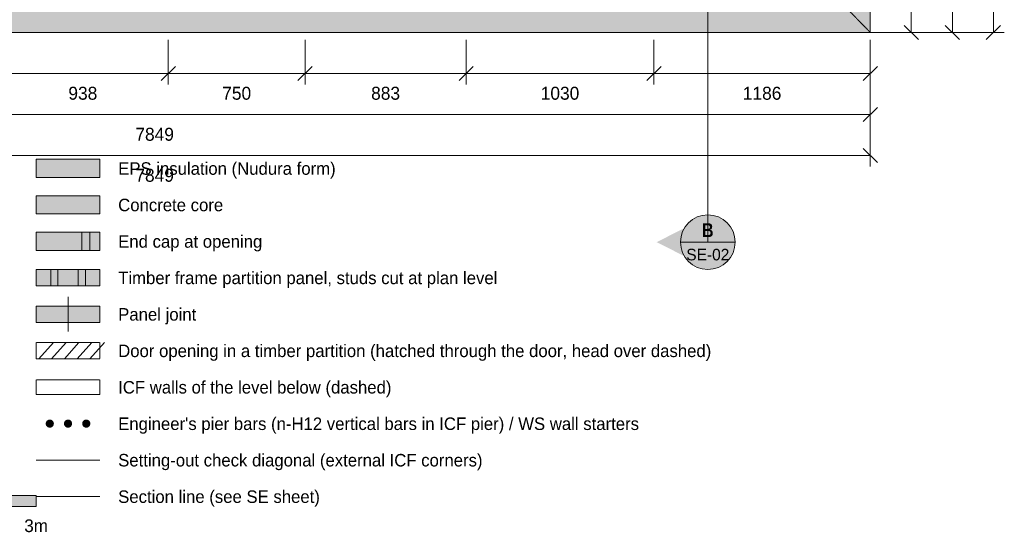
# Model space of a CAD drawing. Header units: millimetres. Extents: x -2926 to 10924, y -2742 to 10274.
# Tile 2 of 5: x 3184 to 8584, y -2742 to 70. Entities that reach past the tile are written whole.
import ezdxf
from ezdxf.enums import TextEntityAlignment as Align

# ---------------------------------------------------------------- set-up
doc = ezdxf.new("R2010")
doc.units = ezdxf.units.MM
doc.linetypes.add('DASHED', pattern=[1.524, 1.27, -0.254])
for name, color, linetype in [('FILL-C_9E1A1A', 7, 'Continuous'), ('FILL-C_B2B2B5', 7, 'Continuous'), ('FILL-EPS', 7, 'Continuous'), ('FILL-INK', 7, 'Continuous'), ('FILL-RED', 7, 'Continuous'), ('FILL-TEAL_DK', 7, 'Continuous'), ('FILL-TIMBER', 7, 'Continuous'), ('FILL-WHITE', 7, 'Continuous'), ('LINE-C_85297A', 7, 'Continuous'), ('LINE-C_85297A-DASH', 7, 'DASHED'), ('LINE-INK', 7, 'Continuous'), ('LINE-INK-DASH', 7, 'DASHED'), ('LINE-RED', 7, 'Continuous'), ('LINE-RED-DASH', 7, 'DASHED'), ('LINE-STEEL_GREY', 7, 'Continuous'), ('LINE-STEEL_GREY-DASH', 7, 'DASHED'), ('LINE-TEAL_DK', 7, 'Continuous'), ('LINE-TIMBER_DK', 7, 'Continuous'), ('TEXT-INK', 7, 'Continuous'), ('TEXT-RED', 7, 'Continuous')]:
    doc.layers.add(name, color=color, linetype=linetype)
doc.styles.add('OpenSansCondensed-Bold', font='OpenSansCondensed-Bold.ttf')

msp = doc.modelspace()

# ---------------------------------------------------------------- hatches: boundary and pattern name
at = {"layer": 'FILL-C_9E1A1A', "true_color": 0x9e1a1a}
h = msp.add_hatch(color=256, dxfattribs=at)
h.dxf.hatch_style = 1
h.paths.add_polyline_path([(3372, -2145.5), (3371.2, -2139.7), (3369, -2134.2), (3365.4, -2129.6), (3360.8, -2126), (3355.3, -2123.8), (3349.5, -2123), (3343.7, -2123.8), (3338.3, -2126), (3333.6, -2129.6), (3330, -2134.2), (3327.8, -2139.7), (3327, -2145.5), (3327.8, -2151.3), (3330, -2156.8), (3333.6, -2161.4), (3338.3, -2165), (3343.7, -2167.2), (3349.5, -2168), (3355.3, -2167.2), (3360.8, -2165), (3365.4, -2161.4), (3369, -2156.8), (3371.2, -2151.3)])
h = msp.add_hatch(color=256, dxfattribs=at)
h.dxf.hatch_style = 1
h.paths.add_polyline_path([(3472, -2145.5), (3471.2, -2139.7), (3469, -2134.2), (3465.4, -2129.6), (3460.8, -2126), (3455.3, -2123.8), (3449.5, -2123), (3443.7, -2123.8), (3438.3, -2126), (3433.6, -2129.6), (3430, -2134.2), (3427.8, -2139.7), (3427, -2145.5), (3427.8, -2151.3), (3430, -2156.8), (3433.6, -2161.4), (3438.3, -2165), (3443.7, -2167.2), (3449.5, -2168), (3455.3, -2167.2), (3460.8, -2165), (3465.4, -2161.4), (3469, -2156.8), (3471.2, -2151.3)])
h = msp.add_hatch(color=256, dxfattribs=at)
h.dxf.hatch_style = 1
h.paths.add_polyline_path([(3572, -2145.5), (3571.2, -2139.7), (3569, -2134.2), (3565.4, -2129.6), (3560.7, -2126), (3555.3, -2123.8), (3549.5, -2123), (3543.7, -2123.8), (3538.2, -2126), (3533.6, -2129.6), (3530, -2134.2), (3527.8, -2139.7), (3527, -2145.5), (3527.8, -2151.3), (3530, -2156.8), (3533.6, -2161.4), (3538.2, -2165), (3543.7, -2167.2), (3549.5, -2168), (3555.3, -2167.2), (3560.7, -2165), (3565.4, -2161.4), (3569, -2156.8), (3571.2, -2151.3)])
at = {"layer": 'FILL-C_B2B2B5', "true_color": 0xb2b2b5}
h = msp.add_hatch(color=256, dxfattribs=at)
h.dxf.hatch_style = 1
h.paths.add_polyline_path([(3274.5, -995.5), (3624.5, -995.5), (3624.5, -895.5), (3274.5, -895.5)])
at = {"layer": 'FILL-EPS', "true_color": 0xccffff}
h = msp.add_hatch(color=256, dxfattribs=at)
h.dxf.hatch_style = 1
h.paths.add_polyline_path([(0, 8074), (7849, 8074), (7849, 0), (0, 0)])
h.paths.add_polyline_path([(101.6, 101.6), (7747.4, 101.6), (7747.4, 7972.4), (101.6, 7972.4)], flags=0)
h = msp.add_hatch(color=256, dxfattribs=at)
h.dxf.hatch_style = 1
h.paths.add_polyline_path([(3274.5, -795.5), (3624.5, -795.5), (3624.5, -695.5), (3274.5, -695.5)])
h = msp.add_hatch(color=256, dxfattribs=at)
h.dxf.hatch_style = 1
h.paths.add_polyline_path([(3274.5, -1195.5), (3624.5, -1195.5), (3624.5, -1095.5), (3274.5, -1095.5)])
at = {"layer": 'FILL-INK', "true_color": 0x14141a}
h = msp.add_hatch(color=256, dxfattribs=at)
h.dxf.hatch_style = 1
h.paths.add_polyline_path([(2274.5, -2600.5), (3274.5, -2600.5), (3274.5, -2540.5), (2274.5, -2540.5)])
at = {"layer": 'FILL-RED', "true_color": 0xb81a1f}
h = msp.add_hatch(color=256, dxfattribs=at)
h.dxf.hatch_style = 1
h.paths.add_polyline_path([(6678, -1150), (6958, -1292.5), (6958, -1007.5)])
at = {"layer": 'FILL-TEAL_DK', "true_color": 0x006b5c}
h = msp.add_hatch(color=256, dxfattribs=at)
h.dxf.hatch_style = 1
h.paths.add_polyline_path([(3524.5, -1195.5), (3569.5, -1195.5), (3569.5, -1095.5), (3524.5, -1095.5)])
at = {"layer": 'FILL-TIMBER', "true_color": 0xeddbb8}
h = msp.add_hatch(color=256, dxfattribs=at)
h.dxf.hatch_style = 1
h.paths.add_polyline_path([(3354.5, -1390.5), (3394.5, -1390.5), (3394.5, -1300.5), (3354.5, -1300.5)])
h = msp.add_hatch(color=256, dxfattribs=at)
h.dxf.hatch_style = 1
h.paths.add_polyline_path([(3504.5, -1390.5), (3544.5, -1390.5), (3544.5, -1300.5), (3504.5, -1300.5)])
at = {"layer": 'FILL-WHITE', "true_color": 0xffffff}
h = msp.add_hatch(color=256, dxfattribs=at)
h.dxf.hatch_style = 1
h.paths.add_polyline_path([(7108, -1150), (7102.9, -1111.2), (7087.9, -1075), (7064.1, -1043.9), (7033, -1020.1), (6996.8, -1005.1), (6958, -1000), (6919.2, -1005.1), (6883, -1020.1), (6851.9, -1043.9), (6828.1, -1075), (6813.1, -1111.2), (6808, -1150), (6813.1, -1188.8), (6828.1, -1225), (6851.9, -1256.1), (6883, -1279.9), (6919.2, -1294.9), (6958, -1300), (6996.8, -1294.9), (7033, -1279.9), (7064.1, -1256.1), (7087.9, -1225), (7102.9, -1188.8)])
at = {"layer": 'FILL-WHITE', "true_color": 0xfaf5e8}
h = msp.add_hatch(color=256, dxfattribs=at)
h.dxf.hatch_style = 1
h.paths.add_polyline_path([(3274.5, -1390.5), (3624.5, -1390.5), (3624.5, -1300.5), (3274.5, -1300.5)])
h = msp.add_hatch(color=256, dxfattribs=at)
h.dxf.hatch_style = 1
h.paths.add_polyline_path([(3274.5, -1590.5), (3624.5, -1590.5), (3624.5, -1500.5), (3274.5, -1500.5)])

# ---------------------------------------------------------------- linework, layer by layer
at = {"layer": 'LINE-C_85297A', "lineweight": 5}
msp.add_line((7789, 0.8), (7909, -0.8), dxfattribs=at)
at = {"layer": 'LINE-C_85297A-DASH', "lineweight": 5}
for p, q in [((0, 8074), (7849, 0)), ((3274.5, -2345.5), (3624.5, -2345.5))]:
    msp.add_line(p, q, dxfattribs=at)
at = {"layer": 'LINE-INK', "lineweight": 5}
for p, q in [((8074, 8074), (8074, 0)), ((8299, 8074), (8299, 0)), ((8524, 0), (8524, 8074)), ((3999.5, 0), (4749.5, 0)), ((5632.5, 0), (6662.5, 0)), ((7889, 0), (8134, 0)), ((7889, 0), (8359, 0)), ((7889, 0), (8584, 0)), ((8035.1, 38.9), (8112.9, -38.9)), ((8260.1, 38.9), (8337.9, -38.9)), ((8485.1, -38.9), (8562.9, 38.9)), ((3999.5, -40), (3999.5, -285)), ((4749.5, -40), (4749.5, -285)), ((5632.5, -40), (5632.5, -285)), ((6662.5, -40), (6662.5, -285)), ((7849, -40), (7849, -285)), ((7849, -40), (7849, -510)), ((7849, -40), (7849, -735)), ((4038.4, -186.1), (3960.6, -263.9)), ((4788.4, -186.1), (4710.6, -263.9)), ((5671.4, -186.1), (5593.6, -263.9)), ((6701.4, -186.1), (6623.6, -263.9)), ((7887.9, -186.1), (7810.1, -263.9)), ((7849, -225), (0, -225)), ((7887.9, -411.1), (7810.1, -488.9)), ((7849, -450), (0, -450)), ((7810.1, -636.1), (7887.9, -713.9)), ((0, -675), (7849, -675)), ((3449.5, -1640.5), (3449.5, -1450.5))]:
    msp.add_line(p, q, dxfattribs=at)
for points in [[(0, 0), (0, 8074), (7849, 8074), (7849, 0)], [(3274.5, -795.5), (3624.5, -795.5), (3624.5, -695.5), (3274.5, -695.5)], [(3274.5, -1195.5), (3624.5, -1195.5), (3624.5, -1095.5), (3274.5, -1095.5)], [(3274.5, -1390.5), (3624.5, -1390.5), (3624.5, -1300.5), (3274.5, -1300.5)], [(3274.5, -1590.5), (3624.5, -1590.5), (3624.5, -1500.5), (3274.5, -1500.5)], [(2274.5, -2600.5), (3274.5, -2600.5), (3274.5, -2540.5), (2274.5, -2540.5)]]:
    msp.add_lwpolyline(points, close=True, dxfattribs=at)
at = {"layer": 'LINE-INK-DASH', "lineweight": 5}
msp.add_lwpolyline([(3274.5, -1790.5), (3624.5, -1790.5), (3624.5, -1700.5), (3274.5, -1700.5)], close=True, dxfattribs=at)
at = {"layer": 'LINE-RED', "lineweight": 5}
msp.add_line((6808, -1150), (7108, -1150), dxfattribs=at)
msp.add_circle((6958, -1150), 150, dxfattribs=at)
at = {"layer": 'LINE-RED-DASH', "lineweight": 5}
for p, q in [((6958, -1150), (6958, 800)), ((3274.5, -2545.5), (3624.5, -2545.5))]:
    msp.add_line(p, q, dxfattribs=at)
at = {"layer": 'LINE-STEEL_GREY', "lineweight": 5}
msp.add_lwpolyline([(3274.5, -995.5), (3624.5, -995.5), (3624.5, -895.5), (3274.5, -895.5)], close=True, dxfattribs=at)
at = {"layer": 'LINE-STEEL_GREY-DASH', "lineweight": 5}
for points in [[(0, 8074), (7849, 8074), (7849, 0), (0, 0)], [(3274.5, -1985.5), (3624.5, -1985.5), (3624.5, -1905.5), (3274.5, -1905.5)]]:
    msp.add_lwpolyline(points, close=True, dxfattribs=at)
at = {"layer": 'LINE-TEAL_DK', "lineweight": 5}
msp.add_lwpolyline([(3524.5, -1195.5), (3569.5, -1195.5), (3569.5, -1095.5), (3524.5, -1095.5)], close=True, dxfattribs=at)
at = {"layer": 'LINE-TIMBER_DK', "lineweight": 5}
for p, q in [((3289.5, -1790.5), (3369.5, -1700.5)), ((3359.5, -1790.5), (3439.5, -1700.5)), ((3429.5, -1790.5), (3509.5, -1700.5)), ((3499.5, -1790.5), (3579.5, -1700.5)), ((3569.5, -1790.5), (3649.5, -1700.5))]:
    msp.add_line(p, q, dxfattribs=at)
for points in [[(3354.5, -1390.5), (3394.5, -1390.5), (3394.5, -1300.5), (3354.5, -1300.5)], [(3504.5, -1390.5), (3544.5, -1390.5), (3544.5, -1300.5), (3504.5, -1300.5)]]:
    msp.add_lwpolyline(points, close=True, dxfattribs=at)

# ---------------------------------------------------------------- texts
at = {"layer": 'TEXT-INK'}
for s, height, p in [('938', 71.12, (3530.7, -368.8)), ('750', 71.12, (4374.5, -368.8)), ('883', 71.12, (5191, -368.8)), ('1030', 71.12, (6147.5, -368.8)), ('1186', 71.12, (7255.7, -368.8)), ('7849', 71.12, (3924.5, -593.8)), ('7849', 71.12, (3924.5, -818.8)), ('3m', 69.85, (3274.5, -2740.5))]:
    msp.add_text(s, height=height, dxfattribs=at).set_placement(p, align=Align.CENTER)
for s, p in [('EPS insulation (Nudura form)', (3724.5, -780.5)), ('Concrete core', (3724.5, -980.5)), ('End cap at opening', (3724.5, -1180.5)), ('Timber frame partition panel, studs cut at plan level', (3724.5, -1380.5)), ('Panel joint', (3724.5, -1580.5)), ('Door opening in a timber partition (hatched through the door, head over dashed)', (3724.5, -1780.5)), ('ICF walls of the level below (dashed)', (3724.5, -1980.5)), ("Engineer's pier bars (n-H12 vertical bars in ICF pier) / WS wall starters", (3724.5, -2180.5)), ('Setting-out check diagonal (external ICF corners)', (3724.5, -2380.5)), ('Section line (see SE sheet)', (3724.5, -2580.5))]:
    msp.add_text(s, height=68.58, dxfattribs=at).set_placement(p)
at = {"layer": 'TEXT-RED', "style": 'OpenSansCondensed-Bold'}
msp.add_text('B', height=76.2, dxfattribs=at).set_placement((6958, -1122.5), align=Align.CENTER)
at = {"layer": 'TEXT-RED'}
msp.add_text('SE-02', height=63.5, dxfattribs=at).set_placement((6958, -1250), align=Align.CENTER)

doc.saveas('drawing.dxf')
